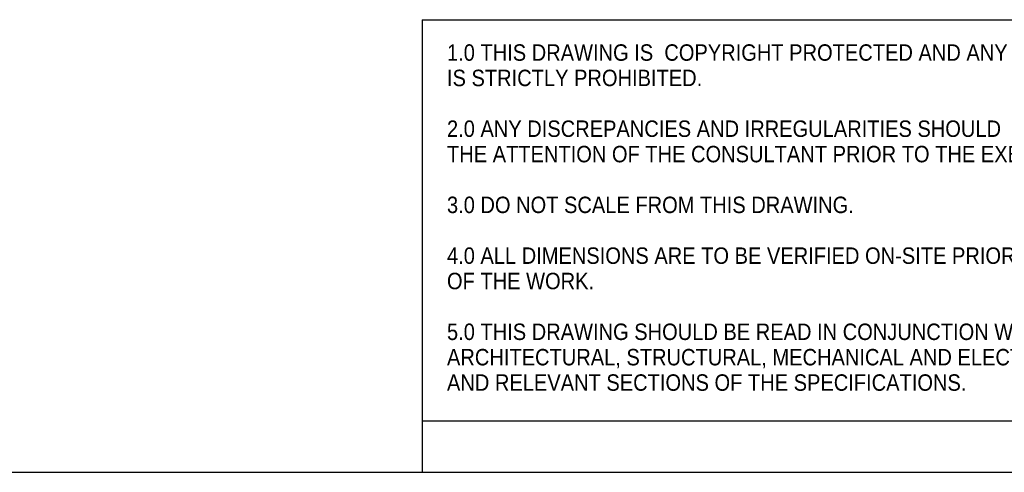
# Model space of a CAD drawing. Header units: millimetres. Extents: x 37 to 6187, y 398 to 4703.
# Tile 6 of 18: x 3312 to 4750, y 398 to 1059. Entities that reach past the tile are written whole.
import ezdxf

# ---------------------------------------------------------------- set-up
doc = ezdxf.new("R2010")
doc.units = ezdxf.units.MM
doc.header["$LTSCALE"] = 15
doc.linetypes.add('SLD-Solido', pattern=[0])
doc.layers.add('NOTE', color=3, linetype='SLD-Solido')
doc.layers.add('SCHIZZI', color=9, linetype='Continuous')
doc.styles.add('SLDTEXTSTYLE1', font='GOTHIC.TTF', dxfattribs={"width": 0.913, "bigfont": 'bigfont'})

msp = doc.modelspace()

# ---------------------------------------------------------------- linework, layer by layer
at = {"layer": 'SCHIZZI', "color": 7, "true_color": 0xffffff}
for p, q in [((3900.29, 1058.51), (3900.29, 473.15)), ((3900.29, 1058.51), (6186.9, 1058.51)), ((3900.29, 473.15), (3900.29, 398.14)), ((3900.29, 473.15), (6186.94, 473.15)), ((36.95, 398.14), (6186.95, 398.14))]:
    msp.add_line(p, q, dxfattribs=at)

# ---------------------------------------------------------------- texts
at = {"layer": 'NOTE', "color": 7, "true_color": 0xffffff, "char_height": 24, "attachment_point": 1, "style": 'SLDTEXTSTYLE1'}
for s, insert in [('1.0 THIS DRAWING IS  COPYRIGHT PROTECTED AND ANY REPRODUCTION', (3936.46, 1022.61)), ('IS STRICTLY PROHIBITED.', (3936.46, 985.57)), ('2.0 ANY DISCREPANCIES AND IRREGULARITIES SHOULD  BE BROUGHT TO ', (3936.46, 911.48)), ('THE ATTENTION OF THE CONSULTANT PRIOR TO THE EXECUTION OF THE WORK.', (3936.46, 874.44)), ('3.0 DO NOT SCALE FROM THIS DRAWING.', (3936.46, 800.36)), ('4.0 ALL DIMENSIONS ARE TO BE VERIFIED ON-SITE PRIOR TO THE EXECUTION ', (3936.46, 726.27)), ('OF THE WORK.', (3936.46, 689.23)), ('5.0 THIS DRAWING SHOULD BE READ IN CONJUNCTION WITH OTHER RELEVANT ', (3936.46, 615.15)), ('ARCHITECTURAL, STRUCTURAL, MECHANICAL AND ELECTRICAL DRAWINGS ', (3936.46, 578.11)), ('AND RELEVANT SECTIONS OF THE SPECIFICATIONS.', (3936.46, 541.07))]:
    msp.add_mtext(s, dxfattribs=dict(at, insert=insert))

doc.saveas('drawing.dxf')
